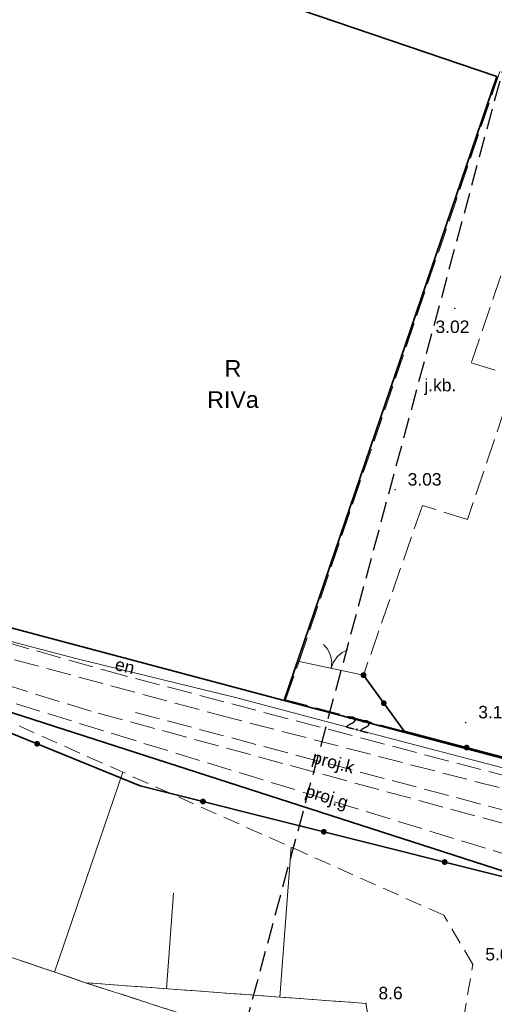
# Model space of a CAD drawing. Extents: x 5461355 to 5464904, y 5969481 to 5972975.
# Tile 9 of 40: x 5462354 to 5462383, y 5972084 to 5972143. Entities that reach past the tile are written whole.
import ezdxf
from ezdxf.enums import TextEntityAlignment as Align

# ---------------------------------------------------------------- set-up
doc = ezdxf.new("R2010")
doc.units = 0
for name, pattern in [('L_0_05', [1.75, 1.25, -0.5]), ('PRZER1-1', [1, 0.5, -0.5]), ('PRZER2-1', [1.5, 1, -0.5]), ('PRZER3-1', [2, 1.5, -0.5])]:
    doc.linetypes.add(name, pattern=pattern)
doc.layers.get('0').update_dxf_attribs({"linetype": 'CONTINUOUS'})
for name, color, linetype, lineweight in [('GEPPGD', 7, 'CONTINUOUS', 18), ('GESDZI', 7, 'CONTINUOUS', 18), ('GSLKBR', 7, 'CONTINUOUS', 18), ('GSLKOG', 7, 'CONTINUOUS', 35), ('GSPWPN', 7, 'CONTINUOUS', 13), ('GSPWPN_O', 7, 'CONTINUOUS', 13), ('GSPWPS', 7, 'CONTINUOUS', 13), ('GSPWPS_O', 7, 'CONTINUOUS', 13), ('GSSKOA', 7, 'CONTINUOUS', 18), ('GSSKOA_O', 7, 'CONTINUOUS', 18), ('GSSSPG', 7, 'CONTINUOUS', 18), ('GSSZSN', 7, 'CONTINUOUS', 18), ('GUPPRZ_O', 7, 'CONTINUOUS', 18), ('ZAKRES', 3, 'L_0_05', 18)]:
    doc.layers.add(name, color=color, linetype=linetype, lineweight=lineweight)
for name, color, linetype, lineweight, true_color in [('GESKKL', 7, 'CONTINUOUS', 18, 0x24bc24), ('GESKKL_O', 7, 'CONTINUOUS', 18, 0x24bc24), ('GESUZY', 7, 'CONTINUOUS', 18, 0x008000), ('GESUZY_O', 7, 'CONTINUOUS', 18, 0x008000), ('GULEPR', 1, 'CONTINUOUS', 18, 0xff0000), ('GULEPR_O', 1, 'CONTINUOUS', 18, 0xff0000), ('GULGPR', 7, 'CONTINUOUS', 18, 0xbfbf00), ('GULGPR_O', 7, 'CONTINUOUS', 18, 0xbfbf00), ('GULKPR', 7, 'CONTINUOUS', 18, 0x803300), ('GULKPR_O', 7, 'CONTINUOUS', 18, 0x803300), ('GULWPR', 5, 'CONTINUOUS', 18, 0x0000ff)]:
    doc.layers.add(name, color=color, linetype=linetype, lineweight=lineweight, true_color=true_color)
doc.styles.add('Arial', font='arial.ttf')

# ---------------------------------------------------------------- blocks, each defined once
blk = doc.blocks.new('GSPWPN1')
blk.add_hatch(color=0).paths.add_polyline_path([(-0.045, 0), (-0.043, -0.012), (-0.039, -0.022), (-0.032, -0.032), (-0.022, -0.039), (-0.012, -0.043), (0, -0.045), (0.012, -0.043), (0.022, -0.039), (0.032, -0.032), (0.039, -0.022), (0.043, -0.012), (0.045, 0), (0.043, 0.012), (0.039, 0.022), (0.032, 0.032), (0.022, 0.039), (0.012, 0.043), (0, 0.045), (-0.012, 0.043), (-0.022, 0.039), (-0.032, 0.032), (-0.039, 0.022), (-0.043, 0.012)])
blk = doc.blocks.new('GSPWPS1')
blk.add_hatch(color=0).paths.add_polyline_path([(-0.045, 0), (-0.043467, -0.011647), (-0.038971, -0.0225), (-0.03182, -0.03182), (-0.0225, -0.038971), (-0.011647, -0.043467), (0, -0.045), (0.011647, -0.043467), (0.0225, -0.038971), (0.03182, -0.03182), (0.038971, -0.0225), (0.043467, -0.011647), (0.045, 0), (0.043467, 0.011647), (0.038971, 0.0225), (0.03182, 0.03182), (0.0225, 0.038971), (0.011647, 0.043467), (0, 0.045), (-0.011647, 0.043467), (-0.0225, 0.038971), (-0.03182, 0.03182), (-0.038971, 0.0225), (-0.043467, 0.011647)])
blk = doc.blocks.new('GEPPGD1_2')
blk.add_hatch(color=0).paths.add_polyline_path([(0, -0.045), (0.013906, -0.042798), (0.02645, -0.036406), (0.036406, -0.02645), (0.042798, -0.013906), (0.045, 0), (0.042798, 0.013906), (0.036406, 0.02645), (0.02645, 0.036406), (0.013906, 0.042798), (0, 0.045), (-0.013906, 0.042798), (-0.02645, 0.036406), (-0.036406, 0.02645), (-0.042798, 0.013906), (-0.045, 0), (-0.042798, -0.013906), (-0.036406, -0.02645), (-0.02645, -0.036406), (-0.013906, -0.042798)])
blk = doc.blocks.new('GSLKBR1')
at = {"color": 0}
for points in [[(1.299038, 0.75), (1.06066, 0.43934), (0.75, 0.200962), (0.388229, 0.051111), (0, 0)], [(0, 0), (0.388229, -0.051111), (0.75, -0.200962), (1.06066, -0.43934), (1.299038, -0.75)]]:
    blk.add_lwpolyline(points, dxfattribs=at)
blk = doc.blocks.new('KOLO')
blk.add_hatch(color=0).paths.add_polyline_path([(-0.175, 0), (-0.169037, -0.045293), (-0.151554, -0.0875), (-0.123744, -0.123744), (-0.0875, -0.151554), (-0.045293, -0.169037), (0, -0.175), (0.045293, -0.169037), (0.0875, -0.151554), (0.123744, -0.123744), (0.151554, -0.0875), (0.169037, -0.045293), (0.175, 0), (0.169037, 0.045293), (0.151554, 0.0875), (0.123744, 0.123744), (0.0875, 0.151554), (0.045293, 0.169037), (0, 0.175), (-0.045293, 0.169037), (-0.0875, 0.151554), (-0.123744, 0.123744), (-0.151554, 0.0875), (-0.169037, 0.045293)])
blk = doc.blocks.new('GSLKOG1')
blk.add_hatch(color=0).paths.add_polyline_path([(-0.175, 0), (-0.169037, -0.045293), (-0.151554, -0.0875), (-0.123744, -0.123744), (-0.0875, -0.151554), (-0.045293, -0.169037), (0, -0.175), (0.045293, -0.169037), (0.0875, -0.151554), (0.123744, -0.123744), (0.151554, -0.0875), (0.169037, -0.045293), (0.175, 0), (0.169037, 0.045293), (0.151554, 0.0875), (0.123744, 0.123744), (0.0875, 0.151554), (0.045293, 0.169037), (0, 0.175), (-0.045293, 0.169037), (-0.0875, 0.151554), (-0.123744, 0.123744), (-0.151554, 0.0875), (-0.169037, 0.045293)])

msp = doc.modelspace()

# ---------------------------------------------------------------- linework, layer by layer
at = {"layer": 'GESDZI', "color": 84, "linetype": 'Continuous', "lineweight": 35, "elevation": 10.22}
for points in [[(5462385.18, 5972097.94), (5462406.62, 5972160.9), (5462410.43, 5972168), (5462357.76, 5972173.3), (5462355.3, 5972148.91), (5462383.19, 5972139.41), (5462370.4, 5972101.86)], [(5462303.28, 5972123.26), (5462266.32, 5972135.66), (5462259.51, 5972137.76), (5462216.77, 5972150.92), (5462216.38, 5972148.42), (5462215.94, 5972145.66), (5462384.29, 5972091.36), (5462396.55, 5972094.77), (5462406.22, 5972097.48), (5462459.45, 5972086.04), (5462458.58, 5972092.02), (5462448.06, 5972094.45), (5462407.14, 5972103.91), (5462385.18, 5972097.94), (5462370.4, 5972101.86), (5462351.08, 5972106.99), (5462327.54, 5972115)], [(5462384.29, 5972091.36), (5462215.94, 5972145.66), (5462213.96, 5972082.17), (5462308.18, 5972057.25), (5462340.61, 5972048.06), (5462364.69, 5972043.16), (5462381.18, 5972059), (5462385.8, 5972064.87), (5462396.55, 5972094.77)]]:
    msp.add_lwpolyline(points, close=True, dxfattribs=at)
at = {"layer": 'GESKKL', "color": 252, "linetype": 'PRZER3-1', "lineweight": 18}
msp.add_lwpolyline([(5462330.305, 5972140.9), (5462327.54, 5972115), (5462351.08, 5972106.99), (5462385.18, 5972097.94), (5462406.62, 5972160.9), (5462410.43, 5972168), (5462414.304, 5972175.208), (5462427.17, 5972199.15), (5462432.19, 5972224.99), (5462385.949, 5972215.805), (5462389.26, 5972198.95), (5462384.89, 5972198.08), (5462385.35, 5972195.62), (5462378.82, 5972194.31), (5462378.34, 5972196.77), (5462371.72, 5972195.46), (5462368.36, 5972212.311), (5462361.56, 5972210.96), (5462359.173, 5972187.3), (5462350.12, 5972188.31), (5462340.08, 5972189.41), (5462330.706, 5972140.855)], close=True, dxfattribs=at)
msp.add_lwpolyline([(5462271.86, 5972114.32), (5462287.32, 5972108.34), (5462317.3, 5972098.89), (5462358.43, 5972084.87), (5462378.37, 5972078.41), (5462368.5, 5972050.38), (5462362.28, 5972043.65), (5462350.53, 5972030.95), (5462285.07, 5972049.3), (5462341.47, 5972016.42), (5462345.34, 5972019.01), (5462383.103, 5972010.54), (5462384.76, 5972022.39), (5462386.94, 5972024.7), (5462387.65, 5972027.92), (5462406.22, 5972097.48), (5462396.55, 5972094.77), (5462384.29, 5972091.36), (5462215.94, 5972145.66)], dxfattribs=at)
at = {"layer": 'GESUZY', "color": 252, "linetype": 'PRZER1-1', "lineweight": 18}
for points in [[(5462330.305, 5972140.9), (5462327.54, 5972115), (5462351.08, 5972106.99), (5462385.18, 5972097.94), (5462406.62, 5972160.9), (5462410.43, 5972168), (5462414.304, 5972175.208), (5462427.17, 5972199.15), (5462432.19, 5972224.99), (5462385.949, 5972215.805), (5462389.26, 5972198.95), (5462384.89, 5972198.08), (5462385.35, 5972195.62), (5462378.82, 5972194.31), (5462378.34, 5972196.77), (5462371.72, 5972195.46), (5462368.36, 5972212.311), (5462361.56, 5972210.96), (5462359.173, 5972187.3), (5462350.12, 5972188.31), (5462340.08, 5972189.41), (5462330.706, 5972140.855)], [(5462458.58, 5972092.02), (5462420.949, 5972100.717), (5462419.81, 5972100.981), (5462407.14, 5972103.91), (5462385.18, 5972097.94), (5462351.08, 5972106.99), (5462327.54, 5972115), (5462303.28, 5972123.26), (5462266.32, 5972135.66), (5462216.77, 5972150.92), (5462216.38, 5972148.42), (5462215.94, 5972145.66), (5462384.29, 5972091.36), (5462396.55, 5972094.77), (5462406.22, 5972097.48), (5462411.29, 5972096.39), (5462459.45, 5972086.04)], [(5462358.43, 5972084.87), (5462317.3, 5972098.89), (5462287.32, 5972108.34), (5462271.86, 5972114.32), (5462248.94, 5972122.56), (5462239.45, 5972123.56), (5462228.12, 5972124.71), (5462225.9, 5972116.09), (5462233.88, 5972108.72), (5462232.52, 5972086.16), (5462238.209, 5972075.756), (5462243.02, 5972061.7), (5462285.07, 5972049.3), (5462350.53, 5972030.95), (5462362.28, 5972043.65), (5462368.5, 5972050.38), (5462378.37, 5972078.41)]]:
    msp.add_lwpolyline(points, close=True, dxfattribs=at)
msp.add_lwpolyline([(5462271.86, 5972114.32), (5462287.32, 5972108.34), (5462317.3, 5972098.89), (5462358.43, 5972084.87), (5462378.37, 5972078.41), (5462368.5, 5972050.38), (5462362.28, 5972043.65), (5462350.53, 5972030.95), (5462285.07, 5972049.3), (5462341.47, 5972016.42), (5462345.34, 5972019.01), (5462383.103, 5972010.54), (5462384.76, 5972022.39), (5462386.94, 5972024.7), (5462387.65, 5972027.92), (5462406.22, 5972097.48), (5462396.55, 5972094.77), (5462384.29, 5972091.36), (5462215.94, 5972145.66)], dxfattribs=at)
at = {"layer": 'GSLKBR', "color": 252, "linetype": 'Continuous', "lineweight": 18}
msp.add_lwpolyline([(5462375.17, 5972103.38), (5462371.29, 5972104.21)], dxfattribs=at)
at = {"layer": 'GSLKOG', "color": 252, "linetype": 'Continuous', "lineweight": 35}
for points in [[(5462401.042, 5972094.295), (5462394.947, 5972092.673), (5462383.837, 5972091.183), (5462361.727, 5972096.727), (5462342.367, 5972104.605), (5462310.459, 5972114.833), (5462292.927, 5972120.551), (5462272.257, 5972128.009), (5462263.146, 5972131.234), (5462235.448, 5972139.748), (5462220.605, 5972144.389), (5462215.94, 5972145.66), (5462214.249, 5972129.995)], [(5462375.17, 5972103.38), (5462377.61, 5972100.01), (5462385.15, 5972098.03)]]:
    msp.add_lwpolyline(points, dxfattribs=at)
at = {"layer": 'GSSKOA', "color": 252, "linetype": 'PRZER3-1', "lineweight": 18}
for points in [[(5462384.03, 5972141.6), (5462389.53, 5972139.78), (5462386.31, 5972130.64), (5462384.71, 5972131.21), (5462381.66, 5972122.17), (5462384.32, 5972121.35), (5462381.44, 5972112.74), (5462378.72, 5972113.6), (5462375.17, 5972103.38), (5462377.61, 5972100.01), (5462370.47, 5972101.9), (5462371.29, 5972104.21)], [(5462265.6, 5972135.27), (5462286.48, 5972127.8), (5462340.13, 5972109.24), (5462359.51, 5972103.69), (5462384.09, 5972097.21), (5462389.65, 5972096.78), (5462391.16, 5972096.9), (5462392.56, 5972097.28), (5462402.2, 5972100.35), (5462403.92, 5972100.9), (5462406.05, 5972103.85), (5462410.95, 5972098.33), (5462407.37, 5972097.5), (5462406.42, 5972097.72), (5462402.38, 5972096.74), (5462394.59, 5972094.89), (5462389.28, 5972094.13), (5462383.81, 5972094.39), (5462358.77, 5972101.21), (5462338.77, 5972107.38), (5462285.32, 5972126.21), (5462265.02, 5972133.4)]]:
    msp.add_lwpolyline(points, close=True, dxfattribs=at)
at = {"layer": 'GSSSPG', "color": 252, "linetype": 'PRZER2-1', "lineweight": 18}
msp.add_lwpolyline([(5462373.895, 5972065.227), (5462375.33, 5972071.561), (5462376.958, 5972074.22), (5462375.321, 5972083.621), (5462358.43, 5972084.87), (5462317.3, 5972098.89), (5462287.32, 5972108.34), (5462271.86, 5972114.32), (5462248.94, 5972122.56), (5462228.12, 5972124.71)], dxfattribs=at)
at = {"layer": 'GSSZSN', "color": 252, "linetype": 'PRZER2-1', "lineweight": 18}
msp.add_lwpolyline([(5462233.677, 5972108.539), (5462225.9, 5972116.09), (5462228.12, 5972124.71), (5462248.94, 5972122.56), (5462271.86, 5972114.32), (5462287.32, 5972108.34), (5462317.3, 5972098.89), (5462358.43, 5972084.87), (5462375.321, 5972083.621), (5462376.958, 5972074.22), (5462375.33, 5972071.561), (5462373.895, 5972065.227), (5462377.326, 5972069.898), (5462379.381, 5972072.317), (5462381.755, 5972085.96), (5462380.012, 5972088.929), (5462341.866, 5972105.919), (5462294.92, 5972122.016), (5462272.607, 5972128.475), (5462263.533, 5972131.022), (5462220.754, 5972141.114), (5462212.728, 5972126.296), (5462210.598, 5972108.603)], close=True, dxfattribs=at)
at = {"layer": 'GSSZSN', "color": 252, "linetype": 'Continuous', "lineweight": 18}
for points in [[(5462356.576, 5972085.502), (5462360.679, 5972097.539)], [(5462370.143, 5972084.004), (5462370.81, 5972093.027)], [(5462363.31, 5972084.509), (5462363.734, 5972090.249)]]:
    msp.add_lwpolyline(points, dxfattribs=at)
at = {"layer": 'GULEPR', "color": 1, "linetype": 'Continuous', "lineweight": 18, "true_color": 0xff0000, "elevation": 10.14}
msp.add_lwpolyline([(5462413.92, 5972094.65), (5462414.1, 5972095.81), (5462414.02, 5972096.33), (5462412.67, 5972096.76), (5462410.61, 5972097.32), (5462406.6, 5972098.12), (5462406.11, 5972098.36), (5462405.65, 5972098.11), (5462405.49, 5972097.64), (5462402.02, 5972096.5), (5462398.81, 5972095.49), (5462392.04, 5972093.92), (5462388.79, 5972093.97), (5462383.98, 5972093.89), (5462383.63, 5972094.3), (5462384.2, 5972096.08), (5462384.58, 5972097.3), (5462384.33, 5972097.61), (5462375.28, 5972099.96), (5462367.46, 5972102.04), (5462357.85, 5972104.39), (5462348.75, 5972106.77)], dxfattribs=at)
msp.add_lwpolyline([(5462413.92, 5972094.65), (5462414.1, 5972095.81), (5462414.02, 5972096.33), (5462412.67, 5972096.76), (5462410.61, 5972097.32), (5462406.6, 5972098.12), (5462406.11, 5972098.36), (5462405.65, 5972098.11), (5462405.49, 5972097.64), (5462402.02, 5972096.5), (5462398.81, 5972095.49), (5462392.04, 5972093.92), (5462388.79, 5972093.97), (5462383.98, 5972093.89), (5462383.63, 5972094.3), (5462384.2, 5972096.08), (5462384.58, 5972097.3), (5462384.33, 5972097.61), (5462375.28, 5972099.96), (5462367.46, 5972102.04), (5462357.85, 5972104.39), (5462348.75, 5972106.77)], dxfattribs=at)
at = {"layer": 'GULGPR', "color": 52, "linetype": 'PRZER3-1', "lineweight": 18, "true_color": 0xbfbf00, "elevation": 10.14}
msp.add_lwpolyline([(5462409.87, 5972098.92), (5462406.82, 5972099.11), (5462405.54, 5972098.65), (5462404.96, 5972098.03), (5462404.46, 5972097.83), (5462400.52, 5972096.51), (5462386.09, 5972092.8), (5462384.42, 5972092.38), (5462361.42, 5972099.44), (5462348.62, 5972103.41), (5462340.66, 5972106.35), (5462324.15, 5972111.69), (5462325.558, 5972115.661)], dxfattribs=at)
at = {"layer": 'GULKPR', "linetype": 'PRZER3-1', "lineweight": 18}
msp.add_lwpolyline([(5462361.435, 5972101.138), (5462385.189, 5972094.834)], dxfattribs=at)
at = {"layer": 'GULWPR', "color": 5, "linetype": 'PRZER3-1', "lineweight": 18, "true_color": 0x0000ff, "elevation": 10.14}
msp.add_lwpolyline([(5462411.18, 5972101.82), (5462407.61, 5972102.49), (5462385.27, 5972096.11), (5462367.2, 5972100.79), (5462339.69, 5972108.22), (5462315.23, 5972116.42), (5462316.01, 5972118.71), (5462315.23, 5972116.42), (5462264.83, 5972133.46), (5462261.23, 5972134.68), (5462246.26, 5972139.74), (5462229.02, 5972145.58), (5462229.86, 5972146.73)], dxfattribs=at)
at = {"layer": 'ZAKRES', "lineweight": 30, "flags": 128}
msp.add_lwpolyline([(5462543.8, 5972311.19), (5462511.46, 5972288.78), (5462481.09, 5972259.6), (5462422.01, 5972247.35), (5462418.13, 5972209.64), (5462389.82, 5972163.08), (5462367.15, 5972078.93), (5462475.94, 5972049.63), (5462481.47, 5972081.94), (5462475.95, 5972139.11), (5462481.03, 5972188.17), (5462517.69, 5972229.73), (5462568.77, 5972278.32)], close=True, dxfattribs=at)

# ---------------------------------------------------------------- block references
at = {"layer": 'GEPPGD', "color": 252, "linetype": 'Continuous', "lineweight": 18}
msp.add_blockref('GEPPGD1_2', (5462370.4, 5972101.86, 10.24), dxfattribs=at)
at = {"layer": 'GSLKBR', "color": 252, "linetype": 'Continuous', "lineweight": 18, "rotation": 77.92541393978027}
msp.add_blockref('GSLKBR1', (5462373.23, 5972103.795, 10.18), dxfattribs=at)
at = {"layer": 'GSLKOG', "color": 252, "linetype": 'Continuous', "lineweight": 35}
for name, p, rotation in [('GSLKOG1', (5462375.17, 5972103.38, 10.18), 305.9058769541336), ('KOLO', (5462376.39, 5972101.695, 10.18), 305.9058769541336), ('KOLO', (5462376.39, 5972101.695, 10.18), 305.9058769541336), ('KOLO', (5462355.52, 5972099.253, 10.18), 157.8572226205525), ('KOLO', (5462355.52, 5972099.253, 10.18), 157.8572226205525), ('KOLO', (5462381.38, 5972099.02, 10.18), 345.2863644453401), ('KOLO', (5462381.38, 5972099.02, 10.18), 345.2863644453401), ('KOLO', (5462365.507, 5972095.779, 10.18), 165.9234627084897), ('KOLO', (5462365.507, 5972095.779, 10.18), 165.9234627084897), ('KOLO', (5462372.782, 5972093.955, 10.18), 165.9234627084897), ('KOLO', (5462372.782, 5972093.955, 10.18), 165.9234627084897), ('KOLO', (5462380.057, 5972092.131, 10.18), 165.9234627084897), ('KOLO', (5462380.057, 5972092.131, 10.18), 165.9234627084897)]:
    msp.add_blockref(name, p, dxfattribs=dict(at, rotation=rotation))
at = {"layer": 'GSPWPN', "color": 252, "linetype": 'Continuous', "lineweight": 13}
for p in [(5462381.33, 5972100.53, 10.08), (5462381.755, 5972085.96, 10.08), (5462375.321, 5972083.621, 10.08)]:
    msp.add_blockref('GSPWPN1', p, dxfattribs=at)
at = {"layer": 'GSPWPS', "color": 252, "linetype": 'Continuous', "lineweight": 13}
for p in [(5462380.67, 5972125.46, 10.08), (5462377.08, 5972114.54, 10.08)]:
    msp.add_blockref('GSPWPS1', p, dxfattribs=at)

# ---------------------------------------------------------------- texts
at = {"layer": 'GESKKL_O', "color": 252, "linetype": 'Continuous', "lineweight": 0, "style": 'Arial'}
msp.add_text('RIVa', height=1, dxfattribs=at).set_placement((5462367.312, 5972119.468, 10.8), align=Align.CENTER)
at = {"layer": 'GESUZY_O', "color": 252, "linetype": 'Continuous', "lineweight": 0, "style": 'Arial'}
msp.add_text('R', height=1, dxfattribs=at).set_placement((5462367.312, 5972121.343, 10.8), align=Align.CENTER)
at = {"layer": 'GSPWPN_O', "color": 252, "linetype": 'Continuous', "lineweight": 0, "style": 'Arial'}
for s, p in [('3.1', (5462382.08, 5972100.78, 10.8)), ('5.0', (5462382.505, 5972086.21, 10.8)), ('8.6', (5462376.071, 5972083.871, 10.8))]:
    msp.add_text(s, height=0.75, dxfattribs=at).set_placement(p)
at = {"layer": 'GSPWPS_O', "color": 252, "linetype": 'Continuous', "lineweight": 0, "style": 'Arial'}
msp.add_text('3.02', height=0.75, rotation=360, dxfattribs=at).set_placement((5462379.506, 5972123.974, 10.8))
msp.add_text('3.03', height=0.75, dxfattribs=at).set_placement((5462377.83, 5972114.79, 10.8))
at = {"layer": 'GSSKOA_O', "color": 252, "linetype": 'Continuous', "lineweight": 0, "style": 'Arial'}
msp.add_text('j.kb.', height=0.75, rotation=360, dxfattribs=at).set_placement((5462379.795, 5972120.46, 10.8), align=Align.CENTER)
at = {"layer": 'GULEPR_O', "color": 1, "linetype": 'Continuous', "lineweight": 0, "true_color": 0xff0000, "style": 'Arial'}
msp.add_text('en', height=0.75, rotation=346.25873, dxfattribs=at).set_placement((5462360.719, 5972103.565, 10.8), align=Align.CENTER)
at = {"layer": 'GULGPR_O', "color": 52, "linetype": 'Continuous', "lineweight": 0, "true_color": 0xbfbf00, "style": 'Arial'}
msp.add_text('proj.g', height=0.75, rotation=342.9358, dxfattribs=at).set_placement((5462372.858, 5972095.707, 10.8), align=Align.CENTER)
at = {"layer": 'GULKPR_O', "color": 36, "linetype": 'Continuous', "lineweight": 0, "true_color": 0x803300, "style": 'Arial'}
msp.add_text('proj.k', height=0.75, rotation=345.13658, dxfattribs=at).set_placement((5462373.258, 5972097.781, 10.8), align=Align.CENTER)
at = {"layer": 'GUPPRZ_O', "color": 1, "linetype": 'Continuous', "lineweight": 0, "true_color": 0xff0000, "style": 'Arial'}
msp.add_text('2.2', height=0.75, rotation=345.09414, dxfattribs=at).set_placement((5462374.052, 5972100.236, 10.8))

doc.saveas('drawing.dxf')
